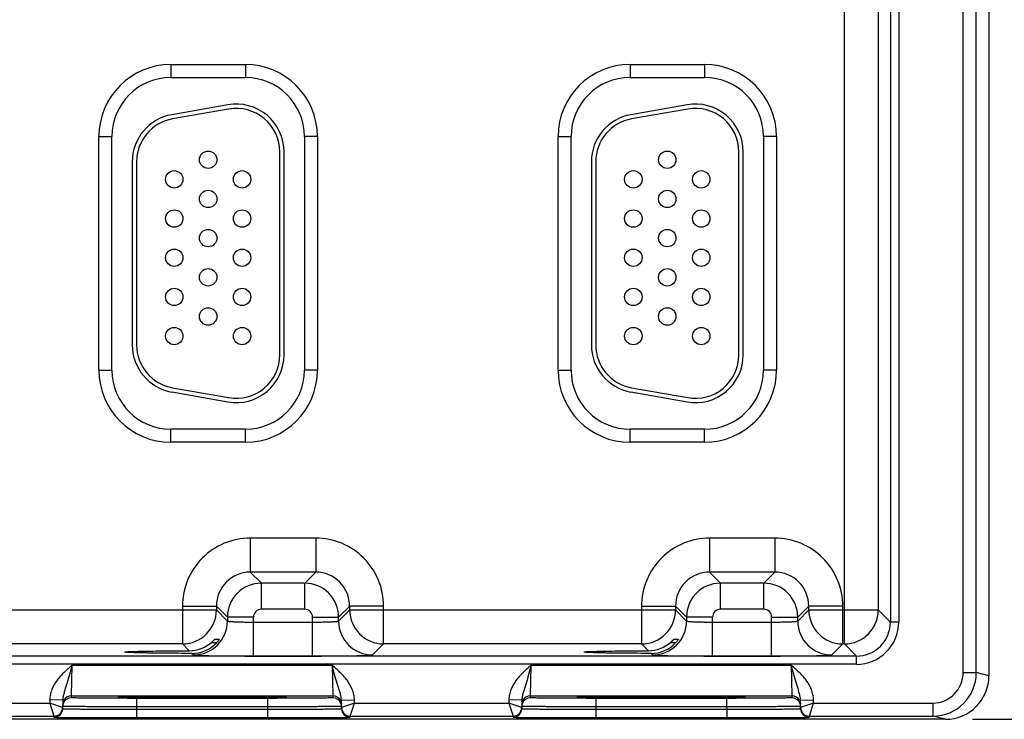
# Model space of a CAD drawing. Header units: inches. Extents: x 0 to 34, y 0 to 22.
# Tile 117 of 133: x 22.1 to 24.4, y 16.3 to 17.9. Entities that reach past the tile are written whole.
import ezdxf

# ---------------------------------------------------------------- set-up
doc = ezdxf.new("R2010")
doc.units = ezdxf.units.IN
doc.header["$LTSCALE"] = 1.87
doc.header["$MEASUREMENT"] = 0
doc.layers.get('0').update_dxf_attribs({"linetype": 'CONTINUOUS'})
doc.layers.add('DIMENSIONS', color=7, linetype='CONTINUOUS')
doc.styles.get("Standard").update_dxf_attribs({"font": 'txt', "width": 0.8})
doc.dimstyles.new('DIMSTYLE_2', dxfattribs={"dimtxt": 0.125, "dimasz": 0.18, "dimexe": 0.125, "dimexo": 0.0625, "dimgap": 0.0625, "dimtad": 0, "dimtih": 1, "dimtoh": 1, "dimzin": 4, "dimdsep": 46, "dimtxsty": 'STANDARD', "dimblk": '_FILLED', "dimblk1": '_FILLED', "dimblk2": '_FILLED', "dimcen": 0.09, "dimadec": 0, "dimazin": 0, "dimtp": 0.01, "dimtm": 0.01, "dimtfac": 1, "dimtofl": 0, "dimtmove": 0, "dimatfit": 3, "dimldrblk": '_FILLED', "dimfxl": 1, "dimtolj": 1, "dimtzin": 4, "dimarcsym": 0})

# ---------------------------------------------------------------- blocks, each defined once
blk = doc.blocks.new('_FILLED')
at = {"color": 0, "linetype": 'ByBlock'}
blk.add_solid([(0, 0), (-1, 0.17361), (-1, -0.17361)], dxfattribs=at)
blk = doc.blocks.new('*D4')
at = {"layer": 'DIMENSIONS', "color": 2, "linetype": 'Continuous', "transparency": 16777216}
for p, q in [((24.3053, 19.7475), (25.2178, 19.7475)), ((25.0928, 19.7475), (25.0928, 18.2318)), ((25.0928, 16.2785), (25.0928, 17.9818)), ((24.3053, 16.2785), (25.2178, 16.2785))]:
    blk.add_line(p, q, dxfattribs=at)
at = {"layer": 'DIMENSIONS', "color": 2, "linetype": 'Continuous', "transparency": 16777216, "xscale": 0.18, "yscale": 0.18, "zscale": 0.18}
for p, rotation in [((25.0928, 19.7475), 90), ((25.0928, 16.2785), 270)]:
    blk.add_blockref('_FILLED', p, dxfattribs=dict(at, rotation=rotation))
at = {"layer": 'DIMENSIONS', "color": 2, "linetype": 'Continuous', "transparency": 16777216, "insert": (25.0928, 18.1693), "char_height": 0.125, "width": 1.125, "attachment_point": 2, "line_spacing_factor": 0.9}
blk.add_mtext('3.47{\\Ftxt.shx;\\W1.000000;\\H0.125000; }[88.1]', dxfattribs=at)

msp = doc.modelspace()

# ---------------------------------------------------------------- linework, layer by layer
at = {"color": 7, "linetype": 'Continuous'}
for p, q in [((24.2838, 16.3858), (24.2838, 19.6403)), ((24.3138, 16.3858), (24.3138, 19.6403)), ((24.3428, 19.6476), (24.3428, 16.3785)), ((24.0107, 16.4517), (24.0107, 19.5744)), ((24.1165, 19.5242), (24.1165, 16.5018)), ((24.1355, 19.5242), (24.1355, 16.5018)), ((24.0887, 19.4964), (24.0887, 16.5297)), ((22.4633, 17.7831), (22.6343, 17.7831)), ((22.4633, 17.7831), (22.4633, 17.7531)), ((22.6343, 17.7831), (22.6343, 17.7531)), ((23.5183, 17.7831), (23.6893, 17.7831)), ((23.5183, 17.7831), (23.5183, 17.7531)), ((23.6893, 17.7831), (23.6893, 17.7531)), ((22.4633, 17.7531), (22.6343, 17.7531)), ((23.5183, 17.7531), (23.6893, 17.7531)), ((22.5942, 17.6904), (22.4652, 17.6676)), ((22.5959, 17.6805), (22.4669, 17.6578)), ((23.6492, 17.6904), (23.5202, 17.6676)), ((23.6509, 17.6805), (23.5219, 17.6578)), ((22.2978, 17.6175), (22.3278, 17.6175)), ((22.2978, 17.0805), (22.2978, 17.6175)), ((22.3278, 17.0805), (22.3278, 17.6175)), ((22.7998, 17.6175), (22.7698, 17.6175)), ((22.7698, 17.6175), (22.7698, 17.0805)), ((22.7998, 17.6175), (22.7998, 17.0805)), ((23.3528, 17.6175), (23.3828, 17.6175)), ((23.3528, 17.0805), (23.3528, 17.6175)), ((23.3828, 17.0805), (23.3828, 17.6175)), ((23.8548, 17.6175), (23.8248, 17.6175)), ((23.8248, 17.6175), (23.8248, 17.0805)), ((23.8548, 17.6175), (23.8548, 17.0805)), ((22.7133, 17.116), (22.7133, 17.582)), ((22.7233, 17.116), (22.7233, 17.582)), ((23.7683, 17.116), (23.7683, 17.582)), ((23.7783, 17.116), (23.7783, 17.582)), ((22.3743, 17.5593), (22.3743, 17.1388)), ((22.3843, 17.5593), (22.3843, 17.1388)), ((23.4293, 17.5593), (23.4293, 17.1388)), ((23.4393, 17.5593), (23.4393, 17.1388)), ((22.2978, 17.0805), (22.3278, 17.0805)), ((22.7998, 17.0805), (22.7698, 17.0805)), ((23.3528, 17.0805), (23.3828, 17.0805)), ((23.8548, 17.0805), (23.8248, 17.0805)), ((22.4669, 17.0403), (22.5959, 17.0176)), ((23.5219, 17.0403), (23.6509, 17.0176)), ((22.4652, 17.0305), (22.5942, 17.0077)), ((23.5202, 17.0305), (23.6492, 17.0077)), ((22.6343, 16.945), (22.4633, 16.945)), ((22.4633, 16.915), (22.4633, 16.945)), ((22.6343, 16.915), (22.6343, 16.945)), ((23.6893, 16.945), (23.5183, 16.945)), ((23.5183, 16.915), (23.5183, 16.945)), ((23.6893, 16.915), (23.6893, 16.945)), ((22.6343, 16.915), (22.4633, 16.915)), ((23.6893, 16.915), (23.5183, 16.915)), ((22.796, 16.6947), (22.6456, 16.6947)), ((22.6456, 16.6947), (22.6456, 16.6167)), ((22.796, 16.6947), (22.796, 16.6167)), ((23.851, 16.6947), (23.7006, 16.6947)), ((23.7006, 16.6947), (23.7006, 16.6167)), ((23.851, 16.6947), (23.851, 16.6167)), ((22.796, 16.6167), (22.6456, 16.6167)), ((22.6456, 16.6167), (22.671, 16.5913)), ((22.796, 16.6167), (22.7706, 16.5913)), ((23.851, 16.6167), (23.7006, 16.6167)), ((23.7006, 16.6167), (23.726, 16.5913)), ((23.851, 16.6167), (23.8256, 16.5913)), ((22.7706, 16.5913), (22.671, 16.5913)), ((22.671, 16.5313), (22.671, 16.5913)), ((22.7706, 16.5313), (22.7706, 16.5913)), ((23.8256, 16.5913), (23.726, 16.5913)), ((23.726, 16.5313), (23.726, 16.5913)), ((23.8256, 16.5313), (23.8256, 16.5913)), ((21.819, 16.5297), (22.5677, 16.5297)), ((22.4897, 16.5387), (22.5677, 16.5387)), ((22.4897, 16.5387), (22.4897, 16.4517)), ((22.5677, 16.5387), (22.593, 16.5133)), ((22.5677, 16.5387), (22.5677, 16.5297)), ((22.5677, 16.5297), (22.593, 16.5043)), ((22.7706, 16.5313), (22.671, 16.5313)), ((22.874, 16.5387), (22.8486, 16.5133)), ((22.8486, 16.5043), (22.874, 16.5297)), ((22.9519, 16.5387), (22.874, 16.5387)), ((22.874, 16.5297), (22.874, 16.5387)), ((22.874, 16.5297), (23.6227, 16.5297)), ((22.9519, 16.4517), (22.9519, 16.5387)), ((23.5447, 16.5387), (23.6227, 16.5387)), ((23.5447, 16.5387), (23.5447, 16.4517)), ((23.6227, 16.5387), (23.648, 16.5133)), ((23.6227, 16.5387), (23.6227, 16.5297)), ((23.6227, 16.5297), (23.648, 16.5043)), ((23.8256, 16.5313), (23.726, 16.5313)), ((23.929, 16.5387), (23.9036, 16.5133)), ((23.9036, 16.5043), (23.929, 16.5297)), ((24.0069, 16.5387), (23.929, 16.5387)), ((23.929, 16.5297), (23.929, 16.5387)), ((23.929, 16.5297), (24.0887, 16.5297)), ((24.0069, 16.4517), (24.0069, 16.5387)), ((24.0887, 16.5297), (24.1165, 16.5018)), ((22.653, 16.5133), (22.593, 16.5133)), ((22.593, 16.5133), (22.593, 16.5043)), ((22.653, 16.4239), (22.653, 16.5133)), ((22.653, 16.5019), (22.7886, 16.5019)), ((22.7886, 16.5133), (22.8486, 16.5133)), ((22.7886, 16.4239), (22.7886, 16.5133)), ((22.8486, 16.5043), (22.8486, 16.5133)), ((23.708, 16.5133), (23.648, 16.5133)), ((23.648, 16.5133), (23.648, 16.5043)), ((23.708, 16.4239), (23.708, 16.5133)), ((23.708, 16.5019), (23.8436, 16.5019)), ((23.8436, 16.5133), (23.9036, 16.5133)), ((23.8436, 16.4239), (23.8436, 16.5133)), ((23.9036, 16.5043), (23.9036, 16.5133)), ((24.1355, 16.5018), (24.1165, 16.5018)), ((22.4897, 16.4517), (21.8969, 16.4517)), ((22.4897, 16.4517), (22.5053, 16.4361)), ((22.5564, 16.4552), (22.5687, 16.4552)), ((22.5644, 16.4629), (22.5747, 16.4629)), ((22.5747, 16.4629), (22.5747, 16.4628)), ((22.9266, 16.4263), (22.9519, 16.4517)), ((23.5447, 16.4517), (22.9519, 16.4517)), ((23.5447, 16.4517), (23.5603, 16.4361)), ((23.6114, 16.4552), (23.6237, 16.4552)), ((23.6194, 16.4629), (23.6297, 16.4629)), ((23.6297, 16.4629), (23.6297, 16.4628)), ((23.9816, 16.4263), (24.0069, 16.4517)), ((24.0107, 16.4517), (24.0069, 16.4517)), ((24.0107, 16.4517), (24.0385, 16.4239)), ((22.5114, 16.43), (22.5151, 16.4263)), ((23.5664, 16.43), (23.5701, 16.4263)), ((24.0385, 16.4239), (15.6883, 16.4239)), ((24.0385, 16.4049), (15.6883, 16.4049)), ((22.653, 16.4239), (22.7886, 16.4239)), ((23.708, 16.4239), (23.8436, 16.4239)), ((24.0385, 16.4049), (24.0385, 16.4239)), ((22.2346, 16.3327), (22.2361, 16.4027)), ((22.2361, 16.4027), (22.8335, 16.4027)), ((22.8335, 16.4027), (22.835, 16.3327)), ((23.2896, 16.3327), (23.2911, 16.4027)), ((23.2911, 16.4027), (23.8885, 16.4027)), ((23.8885, 16.4027), (23.89, 16.3327)), ((24.2838, 16.3858), (24.3138, 16.3858)), ((24.3428, 16.3785), (24.3138, 16.3858)), ((21.83, 16.3158), (22.1846, 16.3158)), ((22.1847, 16.3229), (22.1846, 16.3158)), ((22.1846, 16.3158), (22.1944, 16.2858)), ((22.2144, 16.3054), (22.1846, 16.3158)), ((22.2147, 16.3224), (22.1847, 16.3229)), ((22.2147, 16.3224), (22.2144, 16.3029)), ((22.2345, 16.328), (22.2346, 16.3327)), ((22.2346, 16.3327), (22.835, 16.3327)), ((22.3442, 16.3289), (22.3411, 16.3286)), ((22.3411, 16.3286), (22.3441, 16.3283)), ((22.3441, 16.3288), (22.3447, 16.3289)), ((22.3556, 16.3292), (22.3442, 16.3289)), ((22.3447, 16.3289), (22.3456, 16.3289)), ((22.3456, 16.3289), (22.3466, 16.3289)), ((22.3466, 16.3289), (22.3484, 16.329)), ((22.3484, 16.329), (22.3514, 16.3291)), ((22.3514, 16.3291), (22.3561, 16.3292)), ((22.3561, 16.3292), (22.3646, 16.3294)), ((22.3646, 16.3294), (22.3755, 16.3295)), ((22.6852, 16.3267), (22.3844, 16.3267)), ((22.3844, 16.3267), (22.3844, 16.3071)), ((22.3917, 16.3297), (22.4078, 16.3298)), ((22.4078, 16.3298), (22.4281, 16.33)), ((22.4281, 16.33), (22.4523, 16.3301)), ((22.4523, 16.3301), (22.4755, 16.3302)), ((22.4755, 16.3302), (22.5018, 16.3302)), ((22.5018, 16.3302), (22.531, 16.3302)), ((22.531, 16.3302), (22.5581, 16.3302)), ((22.5581, 16.3302), (22.5866, 16.3302)), ((22.5866, 16.3302), (22.6123, 16.3301)), ((22.6123, 16.3301), (22.635, 16.33)), ((22.635, 16.33), (22.6546, 16.3299)), ((22.6546, 16.3299), (22.6737, 16.3297)), ((22.6737, 16.3297), (22.6892, 16.3296)), ((22.6852, 16.3267), (22.6852, 16.3071)), ((22.6892, 16.3296), (22.7014, 16.3294)), ((22.7014, 16.3294), (22.7108, 16.3293)), ((22.7108, 16.3293), (22.7159, 16.3292)), ((22.7255, 16.3289), (22.7141, 16.3292)), ((22.7159, 16.3292), (22.7193, 16.3291)), ((22.7193, 16.3291), (22.7214, 16.329)), ((22.7214, 16.329), (22.7231, 16.3289)), ((22.7231, 16.3289), (22.724, 16.3289)), ((22.724, 16.3289), (22.7248, 16.3289)), ((22.7285, 16.3286), (22.7255, 16.3289)), ((22.7255, 16.3283), (22.7285, 16.3286)), ((22.835, 16.3327), (22.8351, 16.328)), ((22.8549, 16.3224), (22.8849, 16.3229)), ((22.8552, 16.3029), (22.8549, 16.3224)), ((22.885, 16.3158), (22.8552, 16.3054)), ((22.8752, 16.2858), (22.885, 16.3158)), ((22.885, 16.3158), (22.8849, 16.3229)), ((22.885, 16.3158), (23.2396, 16.3158)), ((23.2397, 16.3229), (23.2396, 16.3158)), ((23.2396, 16.3158), (23.2494, 16.2858)), ((23.2694, 16.3054), (23.2396, 16.3158)), ((23.2697, 16.3224), (23.2397, 16.3229)), ((23.2697, 16.3224), (23.2694, 16.3029)), ((23.2895, 16.328), (23.2896, 16.3327)), ((23.2896, 16.3327), (23.89, 16.3327)), ((23.3992, 16.3289), (23.3961, 16.3286)), ((23.3961, 16.3286), (23.3991, 16.3283)), ((23.3991, 16.3288), (23.3997, 16.3289)), ((23.4106, 16.3292), (23.3992, 16.3289)), ((23.3997, 16.3289), (23.4006, 16.3289)), ((23.4006, 16.3289), (23.4016, 16.3289)), ((23.4016, 16.3289), (23.4034, 16.329)), ((23.4034, 16.329), (23.4064, 16.3291)), ((23.4064, 16.3291), (23.4111, 16.3292)), ((23.4111, 16.3292), (23.4196, 16.3294)), ((23.4196, 16.3294), (23.4305, 16.3295)), ((23.4305, 16.3295), (23.4444, 16.3297)), ((23.7402, 16.3267), (23.4394, 16.3267)), ((23.4394, 16.3267), (23.4394, 16.3071)), ((23.4444, 16.3297), (23.4598, 16.3298)), ((23.4598, 16.3298), (23.4794, 16.3299)), ((23.4794, 16.3299), (23.503, 16.3301)), ((23.503, 16.3301), (23.5256, 16.3302)), ((23.5256, 16.3302), (23.5513, 16.3302)), ((23.5513, 16.3302), (23.5801, 16.3302)), ((23.5801, 16.3302), (23.6079, 16.3302)), ((23.6079, 16.3302), (23.6371, 16.3302)), ((23.6371, 16.3302), (23.6632, 16.3301)), ((23.6632, 16.3301), (23.6864, 16.33)), ((23.6864, 16.33), (23.7065, 16.3299)), ((23.7065, 16.3299), (23.7262, 16.3298)), ((23.7262, 16.3298), (23.7422, 16.3296)), ((23.7402, 16.3267), (23.7402, 16.3071)), ((23.7422, 16.3296), (23.7549, 16.3294)), ((23.7549, 16.3294), (23.7646, 16.3293)), ((23.7646, 16.3293), (23.7709, 16.3292)), ((23.7805, 16.3289), (23.7691, 16.3292)), ((23.7709, 16.3292), (23.7743, 16.3291)), ((23.7743, 16.3291), (23.7764, 16.329)), ((23.7764, 16.329), (23.7781, 16.3289)), ((23.7781, 16.3289), (23.779, 16.3289)), ((23.779, 16.3289), (23.7798, 16.3289)), ((23.7835, 16.3286), (23.7805, 16.3289)), ((23.7805, 16.3283), (23.7835, 16.3286)), ((23.89, 16.3327), (23.8901, 16.328)), ((23.9099, 16.3224), (23.9399, 16.3229)), ((23.9102, 16.3029), (23.9099, 16.3224)), ((23.94, 16.3158), (23.9102, 16.3054)), ((23.9302, 16.2858), (23.94, 16.3158)), ((23.94, 16.3158), (23.9399, 16.3229)), ((23.94, 16.3158), (24.2138, 16.3158)), ((24.2138, 16.3158), (24.2138, 16.2858)), ((22.3844, 16.3071), (22.3843, 16.3021)), ((22.3843, 16.3021), (22.6853, 16.3021)), ((22.3843, 16.3021), (22.3843, 16.2824)), ((22.6852, 16.3071), (22.3844, 16.3071)), ((22.6852, 16.3071), (22.6853, 16.3021)), ((22.6853, 16.3021), (22.6853, 16.2824)), ((23.4394, 16.3071), (23.4393, 16.3021)), ((23.4393, 16.3021), (23.7403, 16.3021)), ((23.4393, 16.3021), (23.4393, 16.2824)), ((23.7402, 16.3071), (23.4394, 16.3071)), ((23.7402, 16.3071), (23.7403, 16.3021)), ((23.7403, 16.3021), (23.7403, 16.2824)), ((24.2428, 16.2785), (15.4209, 16.2785)), ((21.8202, 16.2858), (22.1944, 16.2858)), ((22.1944, 16.2858), (22.1944, 16.2833)), ((22.3843, 16.2824), (22.6853, 16.2824)), ((22.8752, 16.2858), (23.2494, 16.2858)), ((22.8752, 16.2833), (22.8752, 16.2858)), ((23.2494, 16.2858), (23.2494, 16.2833)), ((23.4393, 16.2824), (23.7403, 16.2824)), ((23.9302, 16.2858), (24.2138, 16.2858)), ((23.9302, 16.2833), (23.9302, 16.2858)), ((24.2428, 16.2785), (24.2138, 16.2858))]:
    msp.add_line(p, q, dxfattribs=at)
for points in [[(22.3433, 16.3288), (22.3433, 16.3288), (22.3434, 16.3288), (22.3436, 16.3288), (22.3438, 16.3288), (22.3441, 16.3288)], [(22.3755, 16.3295), (22.3894, 16.3297), (22.3917, 16.3297)], [(22.7248, 16.3289), (22.7254, 16.3288), (22.7257, 16.3288), (22.7259, 16.3288), (22.7261, 16.3288), (22.7262, 16.3288), (22.7263, 16.3288)], [(23.3983, 16.3288), (23.3983, 16.3288), (23.3984, 16.3288), (23.3986, 16.3288), (23.3988, 16.3288), (23.3991, 16.3288)], [(23.7798, 16.3289), (23.7804, 16.3288), (23.7807, 16.3288), (23.7809, 16.3288), (23.7811, 16.3288), (23.7812, 16.3288), (23.7813, 16.3288)]]:
    msp.add_lwpolyline(points, dxfattribs=at)
for centre in [(22.5488, 17.564), (23.6038, 17.564), (22.4708, 17.519), (22.6268, 17.519), (23.5258, 17.519), (23.6818, 17.519), (22.5488, 17.474), (23.6038, 17.474), (22.4708, 17.429), (22.6268, 17.429), (23.5258, 17.429), (23.6818, 17.429), (22.5488, 17.384), (23.6038, 17.384), (22.4708, 17.339), (22.6268, 17.339), (23.5258, 17.339), (23.6818, 17.339), (22.5488, 17.294), (23.6038, 17.294), (22.4708, 17.249), (22.6268, 17.249), (23.5258, 17.249), (23.6818, 17.249), (22.5488, 17.204), (23.6038, 17.204), (22.4708, 17.159), (22.6268, 17.159), (23.5258, 17.159), (23.6818, 17.159)]:
    msp.add_circle(centre, 0.02, dxfattribs=at)
for centre, radius, start, end in [((22.4633, 17.6175), 0.1655, 90, 180), ((22.6343, 17.6175), 0.1655, 0, 90), ((23.5183, 17.6175), 0.1655, 90, 180), ((23.6893, 17.6175), 0.1655, 0, 90), ((22.4633, 17.6175), 0.1355, 90, 180), ((22.6343, 17.6175), 0.1355, 0, 90), ((23.5183, 17.6175), 0.1355, 90, 180), ((23.6893, 17.6175), 0.1355, 0, 90), ((22.6133, 17.582), 0.11, 0, 100), ((22.6133, 17.582), 0.1, 0, 100), ((23.6683, 17.582), 0.11, 0, 100), ((23.6683, 17.582), 0.1, 0, 100), ((22.4843, 17.5593), 0.11, 100, 180), ((22.4843, 17.5593), 0.1, 100, 180), ((23.5393, 17.5593), 0.11, 100, 180), ((23.5393, 17.5593), 0.1, 100, 180), ((22.4843, 17.1388), 0.11, 180, 260), ((22.4843, 17.1388), 0.1, 180, 260), ((23.5393, 17.1388), 0.11, 180, 260), ((23.5393, 17.1388), 0.1, 180, 260), ((22.6133, 17.116), 0.11, 260, 360), ((22.6133, 17.116), 0.1, 260, 360), ((23.6683, 17.116), 0.11, 260, 360), ((23.6683, 17.116), 0.1, 260, 360), ((22.4633, 17.0805), 0.1655, 180, 270), ((22.4633, 17.0805), 0.1355, 180, 270), ((22.6343, 17.0805), 0.1655, 270, 360), ((22.6343, 17.0805), 0.1355, 270, 360), ((23.5183, 17.0805), 0.1655, 180, 270), ((23.5183, 17.0805), 0.1355, 180, 270), ((23.6893, 17.0805), 0.1655, 270, 360), ((23.6893, 17.0805), 0.1355, 270, 360), ((22.6456, 16.5387), 0.156, 89.9965, 180.0035), ((22.796, 16.5387), 0.156, 359.9966, 90.0034), ((23.7006, 16.5387), 0.156, 89.9965, 180.0035), ((23.851, 16.5387), 0.156, 359.9966, 90.0034), ((22.6456, 16.5387), 0.0779, 89.9718, 180.0281), ((22.796, 16.5387), 0.0779, 359.9718, 90.0281), ((23.7006, 16.5387), 0.0779, 89.9718, 180.0281), ((23.851, 16.5387), 0.0779, 359.9718, 90.0281), ((22.671, 16.5133), 0.078, 90.0148, 179.9847), ((22.7706, 16.5133), 0.078, 0.0148, 89.9847), ((23.726, 16.5133), 0.078, 90.0148, 179.9847), ((23.8256, 16.5133), 0.078, 0.0148, 89.9847), ((22.4897, 16.5297), 0.078, 270.0209, 359.9791), ((22.671, 16.5133), 0.018, 89.9965, 180.0035), ((22.7706, 16.5133), 0.018, 359.9965, 90.0035), ((22.952, 16.5297), 0.078, 180.0209, 269.9791), ((23.5447, 16.5297), 0.078, 270.0209, 359.9791), ((23.726, 16.5133), 0.018, 89.9965, 180.0035), ((23.8256, 16.5133), 0.018, 359.9965, 90.0035), ((24.007, 16.5297), 0.078, 180.0209, 269.9791), ((24.0107, 16.5297), 0.078, 270.0209, 359.9791), ((22.515, 16.5043), 0.078, 270.0209, 359.9791), ((22.9266, 16.5043), 0.078, 180.0209, 269.9791), ((23.57, 16.5043), 0.078, 270.0209, 359.9791), ((23.9816, 16.5043), 0.078, 180.0209, 269.9791), ((24.0385, 16.5018), 0.097, 269.9966, 0.0034), ((24.0385, 16.5018), 0.078, 269.9901, 0.0099), ((22.505, 16.5147), 0.0786, 270.1936, 310.784), ((22.5116, 16.5073), 0.0774, 269.8483, 317.612), ((23.56, 16.5147), 0.0786, 270.1936, 310.784), ((23.5666, 16.5073), 0.0774, 269.8483, 317.612), ((24.2138, 16.3858), 0.1, 269.9986, 359.9972), ((24.2138, 16.3858), 0.07, 269.9947, 359.9963), ((24.2428, 16.3785), 0.1, 270.0033, 359.9958), ((22.2346, 16.308), 0.0201, 161.2521, 178.9472), ((22.2345, 16.308), 0.02, 89.9993, 161.1986), ((22.2346, 16.3127), 0.02, 89.9997, 153.5768), ((22.835, 16.3127), 0.02, 26.4232, 90.0003), ((22.8351, 16.308), 0.02, 18.8014, 90.0007), ((22.835, 16.308), 0.0201, 1.0528, 18.7479), ((23.2896, 16.308), 0.0201, 161.2521, 178.9472), ((23.2895, 16.308), 0.02, 89.9993, 161.1986), ((23.2896, 16.3127), 0.02, 89.9997, 153.5768), ((23.89, 16.3127), 0.02, 26.4232, 90.0003), ((23.8901, 16.308), 0.02, 18.8014, 90.0007), ((23.89, 16.308), 0.0201, 1.0528, 18.7479), ((22.1944, 16.3058), 0.02, 269.9997, 358.9997), ((22.1944, 16.3033), 0.02, 269.9997, 358.9997), ((22.1944, 16.3058), 0.02, 351.8201, 358.9927), ((22.8752, 16.3058), 0.02, 181.0074, 188.1804), ((22.8752, 16.3058), 0.02, 181.0003, 270.0003), ((22.8752, 16.3033), 0.02, 181.0003, 270.0003), ((23.2494, 16.3058), 0.02, 269.9997, 358.9997), ((23.2494, 16.3033), 0.02, 269.9997, 358.9997), ((23.2494, 16.3058), 0.02, 351.8201, 358.9927), ((23.9302, 16.3058), 0.02, 181.0074, 188.1804), ((23.9302, 16.3058), 0.02, 181.0003, 270.0003), ((23.9302, 16.3033), 0.02, 181.0003, 270.0003)]:
    msp.add_arc(centre, radius, start, end, dxfattribs=at)
for points, knots in [([(22.593, 16.5043), (22.5931, 16.5042), (22.5932, 16.5041), (22.5936, 16.504), (22.5945, 16.5038), (22.596, 16.5036), (22.5981, 16.5034), (22.6006, 16.5032), (22.6036, 16.503), (22.6072, 16.5028), (22.6127, 16.5025), (22.6204, 16.5023), (22.6306, 16.5021), (22.6416, 16.502), (22.6492, 16.5019), (22.653, 16.5019)], [0, 0, 0, 0, 0.0028, 0.007571, 0.023737, 0.048903, 0.082928, 0.12553, 0.176328, 0.234857, 0.300574, 0.451057, 0.622157, 0.807459, 1, 1, 1, 1]), ([(22.7886, 16.5019), (22.7925, 16.5019), (22.8, 16.502), (22.811, 16.5021), (22.8212, 16.5023), (22.829, 16.5025), (22.8345, 16.5028), (22.838, 16.503), (22.841, 16.5032), (22.8435, 16.5034), (22.8456, 16.5036), (22.8471, 16.5038), (22.848, 16.504), (22.8484, 16.5041), (22.8486, 16.5042), (22.8486, 16.5043)], [0, 0, 0, 0, 0.192541, 0.377843, 0.548943, 0.699426, 0.765143, 0.823672, 0.87447, 0.917072, 0.951097, 0.976263, 0.992429, 0.9972, 1, 1, 1, 1]), ([(23.648, 16.5043), (23.6481, 16.5042), (23.6482, 16.5041), (23.6486, 16.504), (23.6495, 16.5038), (23.651, 16.5036), (23.6531, 16.5034), (23.6556, 16.5032), (23.6586, 16.503), (23.6622, 16.5028), (23.6677, 16.5025), (23.6754, 16.5023), (23.6856, 16.5021), (23.6966, 16.502), (23.7042, 16.5019), (23.708, 16.5019)], [0, 0, 0, 0, 0.0028, 0.007571, 0.023737, 0.048903, 0.082928, 0.12553, 0.176328, 0.234857, 0.300574, 0.451057, 0.622157, 0.807459, 1, 1, 1, 1]), ([(23.8436, 16.5019), (23.8475, 16.5019), (23.855, 16.502), (23.866, 16.5021), (23.8762, 16.5023), (23.884, 16.5025), (23.8895, 16.5028), (23.893, 16.503), (23.896, 16.5032), (23.8985, 16.5034), (23.9006, 16.5036), (23.9021, 16.5038), (23.903, 16.504), (23.9034, 16.5041), (23.9036, 16.5042), (23.9036, 16.5043)], [0, 0, 0, 0, 0.192541, 0.377843, 0.548943, 0.699426, 0.765143, 0.823672, 0.87447, 0.917072, 0.951097, 0.976263, 0.992429, 0.9972, 1, 1, 1, 1]), ([(22.5564, 16.4552), (22.5573, 16.456), (22.5587, 16.4573), (22.5605, 16.4589), (22.5617, 16.4601), (22.5625, 16.461), (22.5632, 16.4617), (22.5636, 16.4621), (22.5639, 16.4624), (22.5641, 16.4627), (22.5643, 16.4628), (22.5644, 16.4629), (22.5644, 16.4629)], [0, 0, 0, 0, 0.342241, 0.503527, 0.653247, 0.786029, 0.843905, 0.894671, 0.937065, 0.969696, 0.991105, 1, 1, 1, 1]), ([(22.5747, 16.4628), (22.5745, 16.4624), (22.5738, 16.4614), (22.5725, 16.4597), (22.5708, 16.4575), (22.5695, 16.456), (22.5687, 16.4552)], [0, 0, 0, 0, 0.132034, 0.368411, 0.667584, 1, 1, 1, 1]), ([(23.6114, 16.4552), (23.6123, 16.456), (23.6137, 16.4573), (23.6155, 16.4589), (23.6167, 16.4601), (23.6175, 16.461), (23.6182, 16.4617), (23.6186, 16.4621), (23.6189, 16.4624), (23.6191, 16.4627), (23.6193, 16.4628), (23.6194, 16.4629), (23.6194, 16.4629)], [0, 0, 0, 0, 0.342241, 0.503527, 0.653247, 0.786029, 0.843905, 0.894671, 0.937065, 0.969696, 0.991105, 1, 1, 1, 1]), ([(23.6297, 16.4628), (23.6295, 16.4624), (23.6288, 16.4614), (23.6275, 16.4597), (23.6258, 16.4575), (23.6245, 16.456), (23.6237, 16.4552)], [0, 0, 0, 0, 0.132034, 0.368411, 0.667584, 1, 1, 1, 1]), ([(22.3576, 16.433), (22.3576, 16.4331), (22.3579, 16.4332), (22.3584, 16.4333), (22.3593, 16.4335), (22.3605, 16.4336), (22.362, 16.4337), (22.3638, 16.4339), (22.366, 16.434), (22.3696, 16.4342), (22.3748, 16.4344), (22.382, 16.4346), (22.3904, 16.4348), (22.3998, 16.435), (22.4104, 16.4352), (22.4262, 16.4355), (22.4479, 16.4357), (22.4759, 16.436), (22.4953, 16.4361), (22.5053, 16.4361)], [0, 0, 0, 0, 0.001483, 0.005067, 0.010907, 0.019019, 0.029395, 0.042009, 0.056833, 0.073841, 0.114301, 0.163122, 0.2199, 0.284173, 0.355492, 0.433315, 0.605936, 0.796797, 1, 1, 1, 1]), ([(22.5114, 16.43), (22.5011, 16.43), (22.4809, 16.4301), (22.452, 16.4303), (22.4293, 16.4305), (22.4128, 16.4308), (22.4018, 16.431), (22.3919, 16.4312), (22.3832, 16.4314), (22.3756, 16.4317), (22.3701, 16.4319), (22.3664, 16.4321), (22.3641, 16.4322), (22.3622, 16.4323), (22.3606, 16.4325), (22.3593, 16.4326), (22.3584, 16.4327), (22.3579, 16.4328), (22.3576, 16.433), (22.3576, 16.433)], [0, 0, 0, 0, 0.201695, 0.391991, 0.564724, 0.642756, 0.714346, 0.778938, 0.836038, 0.885143, 0.925856, 0.942979, 0.9579, 0.970586, 0.981005, 0.989137, 0.994977, 0.998546, 1, 1, 1, 1]), ([(22.5151, 16.4263), (22.5151, 16.4262), (22.5154, 16.4262), (22.516, 16.4261), (22.517, 16.426), (22.5182, 16.4258), (22.5198, 16.4257), (22.5225, 16.4256), (22.5266, 16.4254), (22.5325, 16.4252), (22.5395, 16.425), (22.5475, 16.4248), (22.5566, 16.4246), (22.5666, 16.4245), (22.5814, 16.4243), (22.6014, 16.4241), (22.6267, 16.424), (22.6441, 16.4239), (22.653, 16.4239)], [0, 0, 0, 0, 0.002193, 0.006647, 0.013412, 0.022485, 0.033853, 0.04749, 0.081447, 0.124043, 0.174882, 0.233486, 0.299305, 0.371722, 0.450054, 0.621468, 0.80711, 1, 1, 1, 1]), ([(22.7886, 16.4239), (22.7975, 16.4239), (22.8149, 16.424), (22.8402, 16.4241), (22.8602, 16.4243), (22.875, 16.4245), (22.885, 16.4246), (22.8941, 16.4248), (22.9021, 16.425), (22.9091, 16.4252), (22.915, 16.4254), (22.9191, 16.4256), (22.9218, 16.4257), (22.9234, 16.4258), (22.9246, 16.426), (22.9256, 16.4261), (22.9262, 16.4262), (22.9265, 16.4262), (22.9266, 16.4263)], [0, 0, 0, 0, 0.19289, 0.378532, 0.549946, 0.628278, 0.700695, 0.766514, 0.825118, 0.875957, 0.918553, 0.95251, 0.966147, 0.977515, 0.986588, 0.993353, 0.997807, 1, 1, 1, 1]), ([(23.4126, 16.433), (23.4126, 16.4331), (23.4129, 16.4332), (23.4134, 16.4333), (23.4143, 16.4335), (23.4155, 16.4336), (23.417, 16.4337), (23.4188, 16.4339), (23.421, 16.434), (23.4246, 16.4342), (23.4298, 16.4344), (23.437, 16.4346), (23.4454, 16.4348), (23.4548, 16.435), (23.4654, 16.4352), (23.4812, 16.4355), (23.5029, 16.4357), (23.5309, 16.436), (23.5503, 16.4361), (23.5603, 16.4361)], [0, 0, 0, 0, 0.001483, 0.005067, 0.010907, 0.019019, 0.029395, 0.042009, 0.056833, 0.073841, 0.114301, 0.163122, 0.2199, 0.284173, 0.355492, 0.433315, 0.605936, 0.796797, 1, 1, 1, 1]), ([(23.5664, 16.43), (23.5561, 16.43), (23.5359, 16.4301), (23.507, 16.4303), (23.4843, 16.4305), (23.4678, 16.4308), (23.4568, 16.431), (23.4469, 16.4312), (23.4382, 16.4314), (23.4306, 16.4317), (23.4251, 16.4319), (23.4214, 16.4321), (23.4191, 16.4322), (23.4172, 16.4323), (23.4156, 16.4325), (23.4143, 16.4326), (23.4134, 16.4327), (23.4129, 16.4328), (23.4126, 16.433), (23.4126, 16.433)], [0, 0, 0, 0, 0.201695, 0.391991, 0.564724, 0.642756, 0.714346, 0.778938, 0.836038, 0.885143, 0.925856, 0.942979, 0.9579, 0.970586, 0.981005, 0.989137, 0.994977, 0.998546, 1, 1, 1, 1]), ([(23.5701, 16.4263), (23.5701, 16.4262), (23.5704, 16.4262), (23.571, 16.4261), (23.572, 16.426), (23.5732, 16.4258), (23.5748, 16.4257), (23.5775, 16.4256), (23.5816, 16.4254), (23.5875, 16.4252), (23.5945, 16.425), (23.6025, 16.4248), (23.6116, 16.4246), (23.6216, 16.4245), (23.6364, 16.4243), (23.6564, 16.4241), (23.6817, 16.424), (23.6991, 16.4239), (23.708, 16.4239)], [0, 0, 0, 0, 0.002193, 0.006647, 0.013412, 0.022485, 0.033853, 0.04749, 0.081447, 0.124043, 0.174882, 0.233486, 0.299305, 0.371722, 0.450054, 0.621468, 0.80711, 1, 1, 1, 1]), ([(23.8436, 16.4239), (23.8525, 16.4239), (23.8699, 16.424), (23.8952, 16.4241), (23.9152, 16.4243), (23.93, 16.4245), (23.94, 16.4246), (23.9491, 16.4248), (23.9571, 16.425), (23.9641, 16.4252), (23.97, 16.4254), (23.9741, 16.4256), (23.9768, 16.4257), (23.9784, 16.4258), (23.9796, 16.426), (23.9806, 16.4261), (23.9812, 16.4262), (23.9815, 16.4262), (23.9816, 16.4263)], [0, 0, 0, 0, 0.19289, 0.378532, 0.549946, 0.628278, 0.700695, 0.766514, 0.825118, 0.875957, 0.918553, 0.95251, 0.966147, 0.977515, 0.986588, 0.993353, 0.997807, 1, 1, 1, 1]), ([(22.2361, 16.4027), (22.23, 16.3974), (22.2176, 16.3867), (22.2009, 16.3687), (22.1905, 16.3508), (22.1858, 16.3352), (22.1848, 16.327), (22.1847, 16.3229)], [0, 0, 0, 0, 0.250245, 0.500292, 0.749932, 0.874982, 1, 1, 1, 1]), ([(22.2361, 16.4027), (22.2342, 16.3955), (22.2303, 16.3816), (22.2253, 16.3645), (22.2211, 16.3514), (22.2182, 16.3419), (22.2157, 16.3323), (22.2148, 16.3258), (22.2147, 16.3224)], [0, 0, 0, 0, 0.266694, 0.521427, 0.642943, 0.761728, 0.879894, 1, 1, 1, 1]), ([(22.8849, 16.3229), (22.8848, 16.327), (22.8838, 16.3352), (22.8791, 16.3508), (22.8687, 16.3687), (22.852, 16.3867), (22.8396, 16.3974), (22.8335, 16.4027)], [0, 0, 0, 0, 0.125014, 0.25006, 0.499694, 0.749744, 1, 1, 1, 1]), ([(22.8549, 16.3224), (22.8548, 16.3258), (22.8539, 16.3323), (22.8514, 16.3419), (22.8485, 16.3514), (22.8443, 16.3645), (22.8392, 16.3816), (22.8354, 16.3956), (22.8335, 16.4027)], [0, 0, 0, 0, 0.120104, 0.238268, 0.357052, 0.478569, 0.733305, 1, 1, 1, 1]), ([(23.2911, 16.4027), (23.285, 16.3974), (23.2726, 16.3867), (23.2559, 16.3687), (23.2455, 16.3508), (23.2408, 16.3352), (23.2398, 16.327), (23.2397, 16.3229)], [0, 0, 0, 0, 0.250245, 0.500292, 0.749932, 0.874982, 1, 1, 1, 1]), ([(23.2911, 16.4027), (23.2892, 16.3955), (23.2853, 16.3816), (23.2803, 16.3645), (23.2761, 16.3514), (23.2732, 16.3419), (23.2707, 16.3323), (23.2698, 16.3258), (23.2697, 16.3224)], [0, 0, 0, 0, 0.266694, 0.521427, 0.642943, 0.761728, 0.879894, 1, 1, 1, 1]), ([(23.9399, 16.3229), (23.9398, 16.327), (23.9388, 16.3352), (23.9341, 16.3508), (23.9237, 16.3687), (23.907, 16.3867), (23.8946, 16.3974), (23.8885, 16.4027)], [0, 0, 0, 0, 0.125014, 0.25006, 0.499694, 0.749744, 1, 1, 1, 1]), ([(23.9099, 16.3224), (23.9098, 16.3258), (23.9089, 16.3323), (23.9064, 16.3419), (23.9035, 16.3514), (23.8993, 16.3645), (23.8942, 16.3816), (23.8904, 16.3956), (23.8885, 16.4027)], [0, 0, 0, 0, 0.120104, 0.238268, 0.357052, 0.478569, 0.733305, 1, 1, 1, 1]), ([(22.3844, 16.3267), (22.3747, 16.3267), (22.3555, 16.3267), (22.332, 16.3268), (22.314, 16.3269), (22.3014, 16.3269), (22.2896, 16.327), (22.2787, 16.3271), (22.2689, 16.3272), (22.2601, 16.3273), (22.2526, 16.3274), (22.2471, 16.3275), (22.2433, 16.3276), (22.241, 16.3276), (22.2391, 16.3277), (22.2375, 16.3278), (22.2362, 16.3278), (22.2354, 16.3279), (22.2349, 16.3279), (22.2347, 16.328), (22.2346, 16.328), (22.2345, 16.328), (22.2345, 16.328)], [0, 0, 0, 0, 0.195093, 0.382688, 0.4714, 0.555569, 0.634386, 0.70709, 0.77298, 0.831424, 0.881858, 0.923799, 0.941455, 0.956844, 0.969929, 0.980679, 0.989069, 0.995082, 0.997194, 0.998709, 0.999633, 1, 1, 1, 1]), ([(22.3441, 16.3283), (22.3471, 16.3281), (22.3548, 16.3279), (22.369, 16.3277), (22.3882, 16.3274), (22.4118, 16.3272), (22.4391, 16.3271), (22.4806, 16.3269), (22.5348, 16.3268), (22.589, 16.3269), (22.6305, 16.3271), (22.6578, 16.3272), (22.6814, 16.3274), (22.7006, 16.3277), (22.7148, 16.3279), (22.7225, 16.3281), (22.7255, 16.3283)], [0, 0, 0, 0, 0.023176, 0.060749, 0.111597, 0.174181, 0.246609, 0.326696, 0.500002, 0.673307, 0.753394, 0.825822, 0.888405, 0.939253, 0.976825, 1, 1, 1, 1]), ([(22.7141, 16.3292), (22.7044, 16.3294), (22.6807, 16.3297), (22.6398, 16.33), (22.5898, 16.3302), (22.535, 16.3303), (22.4802, 16.3302), (22.4302, 16.33), (22.3892, 16.3297), (22.3654, 16.3294), (22.3556, 16.3292)], [0, 0, 0, 0, 0.081205, 0.198703, 0.34232, 0.499617, 0.656968, 0.800741, 0.918483, 1, 1, 1, 1]), ([(22.8351, 16.328), (22.8351, 16.328), (22.835, 16.328), (22.8349, 16.328), (22.8347, 16.3279), (22.8342, 16.3279), (22.8334, 16.3278), (22.8321, 16.3278), (22.8305, 16.3277), (22.8286, 16.3276), (22.8262, 16.3276), (22.8225, 16.3275), (22.817, 16.3274), (22.8095, 16.3273), (22.8007, 16.3272), (22.7909, 16.3271), (22.78, 16.327), (22.7682, 16.3269), (22.7556, 16.3269), (22.7376, 16.3268), (22.7141, 16.3267), (22.6949, 16.3267), (22.6852, 16.3267)], [0, 0, 0, 0, 0.000367, 0.001291, 0.002806, 0.004918, 0.010931, 0.019321, 0.030071, 0.043156, 0.058545, 0.076201, 0.118142, 0.168576, 0.22702, 0.29291, 0.365614, 0.444431, 0.5286, 0.617312, 0.804907, 1, 1, 1, 1]), ([(23.4394, 16.3267), (23.4297, 16.3267), (23.4105, 16.3267), (23.387, 16.3268), (23.369, 16.3269), (23.3564, 16.3269), (23.3446, 16.327), (23.3337, 16.3271), (23.3239, 16.3272), (23.3151, 16.3273), (23.3076, 16.3274), (23.3021, 16.3275), (23.2983, 16.3276), (23.296, 16.3276), (23.2941, 16.3277), (23.2925, 16.3278), (23.2912, 16.3278), (23.2904, 16.3279), (23.2899, 16.3279), (23.2897, 16.328), (23.2896, 16.328), (23.2895, 16.328), (23.2895, 16.328)], [0, 0, 0, 0, 0.195093, 0.382688, 0.4714, 0.555569, 0.634386, 0.70709, 0.77298, 0.831424, 0.881858, 0.923799, 0.941455, 0.956844, 0.969929, 0.980679, 0.989069, 0.995082, 0.997194, 0.998709, 0.999633, 1, 1, 1, 1]), ([(23.3991, 16.3283), (23.4021, 16.3281), (23.4098, 16.3279), (23.424, 16.3277), (23.4432, 16.3274), (23.4668, 16.3272), (23.4941, 16.3271), (23.5356, 16.3269), (23.5898, 16.3268), (23.644, 16.3269), (23.6855, 16.3271), (23.7128, 16.3272), (23.7364, 16.3274), (23.7556, 16.3277), (23.7698, 16.3279), (23.7775, 16.3281), (23.7805, 16.3283)], [0, 0, 0, 0, 0.023176, 0.060749, 0.111597, 0.174181, 0.246609, 0.326696, 0.500002, 0.673307, 0.753394, 0.825822, 0.888405, 0.939253, 0.976825, 1, 1, 1, 1]), ([(23.7691, 16.3292), (23.7594, 16.3294), (23.7357, 16.3297), (23.6948, 16.33), (23.6448, 16.3302), (23.59, 16.3303), (23.5352, 16.3302), (23.4852, 16.33), (23.4442, 16.3297), (23.4204, 16.3294), (23.4106, 16.3292)], [0, 0, 0, 0, 0.081205, 0.198703, 0.34232, 0.499617, 0.656968, 0.800741, 0.918483, 1, 1, 1, 1]), ([(23.8901, 16.328), (23.8901, 16.328), (23.89, 16.328), (23.8899, 16.328), (23.8897, 16.3279), (23.8892, 16.3279), (23.8884, 16.3278), (23.8871, 16.3278), (23.8855, 16.3277), (23.8836, 16.3276), (23.8812, 16.3276), (23.8775, 16.3275), (23.872, 16.3274), (23.8645, 16.3273), (23.8557, 16.3272), (23.8459, 16.3271), (23.835, 16.327), (23.8232, 16.3269), (23.8106, 16.3269), (23.7926, 16.3268), (23.7691, 16.3267), (23.7499, 16.3267), (23.7402, 16.3267)], [0, 0, 0, 0, 0.000367, 0.001291, 0.002806, 0.004918, 0.010931, 0.019321, 0.030071, 0.043156, 0.058545, 0.076201, 0.118142, 0.168576, 0.22702, 0.29291, 0.365614, 0.444431, 0.5286, 0.617312, 0.804907, 1, 1, 1, 1]), ([(22.2144, 16.3029), (22.2144, 16.3029), (22.2145, 16.3029), (22.2146, 16.3029), (22.2149, 16.3028), (22.2152, 16.3028), (22.2157, 16.3028), (22.2165, 16.3027), (22.2178, 16.3027), (22.2196, 16.3026), (22.2218, 16.3026), (22.2244, 16.3025), (22.2274, 16.3025), (22.2308, 16.3024), (22.2361, 16.3024), (22.2435, 16.3023), (22.2534, 16.3022), (22.2645, 16.3022), (22.2769, 16.3021), (22.2902, 16.3021), (22.3045, 16.3021), (22.3249, 16.302), (22.3516, 16.302), (22.3733, 16.3021), (22.3843, 16.3021)], [0, 0, 0, 0, 0.000343, 0.001258, 0.002769, 0.004877, 0.007583, 0.010886, 0.019274, 0.030023, 0.043108, 0.058497, 0.076155, 0.096038, 0.118099, 0.168538, 0.226987, 0.292883, 0.365592, 0.444414, 0.528589, 0.617304, 0.804905, 1, 1, 1, 1]), ([(22.3844, 16.3071), (22.3734, 16.3071), (22.3517, 16.3071), (22.325, 16.3072), (22.3046, 16.3073), (22.2903, 16.3074), (22.2769, 16.3075), (22.2646, 16.3076), (22.2535, 16.3077), (22.2436, 16.3078), (22.2361, 16.3079), (22.2309, 16.3079), (22.2275, 16.308), (22.2245, 16.308), (22.2219, 16.3081), (22.2197, 16.3081), (22.2179, 16.3082), (22.2166, 16.3082), (22.2158, 16.3082), (22.2153, 16.3083), (22.215, 16.3083), (22.2147, 16.3083), (22.2146, 16.3083), (22.2145, 16.3084), (22.2145, 16.3084)], [0, 0, 0, 0, 0.195104, 0.382709, 0.471426, 0.555601, 0.634423, 0.707132, 0.773029, 0.831478, 0.881918, 0.90398, 0.923864, 0.941522, 0.956912, 0.969998, 0.980748, 0.989136, 0.992438, 0.995144, 0.997251, 0.998759, 0.99967, 1, 1, 1, 1]), ([(22.8551, 16.3084), (22.8551, 16.3084), (22.855, 16.3083), (22.8549, 16.3083), (22.8546, 16.3083), (22.8543, 16.3083), (22.8538, 16.3082), (22.853, 16.3082), (22.8517, 16.3082), (22.8499, 16.3081), (22.8477, 16.3081), (22.8451, 16.308), (22.8421, 16.308), (22.8387, 16.3079), (22.8335, 16.3079), (22.826, 16.3078), (22.8161, 16.3077), (22.805, 16.3076), (22.7926, 16.3075), (22.7793, 16.3074), (22.765, 16.3073), (22.7446, 16.3072), (22.7179, 16.3071), (22.6962, 16.3071), (22.6852, 16.3071)], [0, 0, 0, 0, 0.00033, 0.001241, 0.002749, 0.004856, 0.007562, 0.010864, 0.019252, 0.030002, 0.043087, 0.058478, 0.076136, 0.09602, 0.118081, 0.168521, 0.226971, 0.292867, 0.365577, 0.444399, 0.528574, 0.617291, 0.804896, 1, 1, 1, 1]), ([(22.6853, 16.3021), (22.6963, 16.3021), (22.718, 16.302), (22.7447, 16.302), (22.7651, 16.3021), (22.7794, 16.3021), (22.7927, 16.3021), (22.8051, 16.3022), (22.8162, 16.3022), (22.8261, 16.3023), (22.8335, 16.3024), (22.8388, 16.3024), (22.8422, 16.3025), (22.8452, 16.3025), (22.8478, 16.3026), (22.85, 16.3026), (22.8518, 16.3027), (22.8531, 16.3027), (22.8539, 16.3028), (22.8544, 16.3028), (22.8547, 16.3028), (22.855, 16.3029), (22.8551, 16.3029), (22.8552, 16.3029), (22.8552, 16.3029)], [0, 0, 0, 0, 0.195095, 0.382696, 0.471411, 0.555586, 0.634408, 0.707117, 0.773013, 0.831462, 0.881901, 0.903962, 0.923845, 0.941503, 0.956892, 0.969977, 0.980726, 0.989114, 0.992417, 0.995123, 0.997231, 0.998742, 0.999657, 1, 1, 1, 1]), ([(23.2694, 16.3029), (23.2694, 16.3029), (23.2695, 16.3029), (23.2696, 16.3029), (23.2699, 16.3028), (23.2702, 16.3028), (23.2707, 16.3028), (23.2715, 16.3027), (23.2728, 16.3027), (23.2746, 16.3026), (23.2768, 16.3026), (23.2794, 16.3025), (23.2824, 16.3025), (23.2858, 16.3024), (23.2911, 16.3024), (23.2985, 16.3023), (23.3084, 16.3022), (23.3195, 16.3022), (23.3319, 16.3021), (23.3452, 16.3021), (23.3595, 16.3021), (23.3799, 16.302), (23.4066, 16.302), (23.4283, 16.3021), (23.4393, 16.3021)], [0, 0, 0, 0, 0.000343, 0.001258, 0.002769, 0.004877, 0.007583, 0.010886, 0.019274, 0.030023, 0.043108, 0.058497, 0.076155, 0.096038, 0.118099, 0.168538, 0.226987, 0.292883, 0.365592, 0.444414, 0.528589, 0.617304, 0.804905, 1, 1, 1, 1]), ([(23.4394, 16.3071), (23.4284, 16.3071), (23.4067, 16.3071), (23.38, 16.3072), (23.3596, 16.3073), (23.3453, 16.3074), (23.3319, 16.3075), (23.3196, 16.3076), (23.3085, 16.3077), (23.2986, 16.3078), (23.2911, 16.3079), (23.2859, 16.3079), (23.2825, 16.308), (23.2795, 16.308), (23.2769, 16.3081), (23.2747, 16.3081), (23.2729, 16.3082), (23.2716, 16.3082), (23.2708, 16.3082), (23.2703, 16.3083), (23.27, 16.3083), (23.2697, 16.3083), (23.2696, 16.3083), (23.2695, 16.3084), (23.2695, 16.3084)], [0, 0, 0, 0, 0.195104, 0.382709, 0.471426, 0.555601, 0.634423, 0.707132, 0.773029, 0.831478, 0.881918, 0.90398, 0.923864, 0.941522, 0.956912, 0.969998, 0.980748, 0.989136, 0.992438, 0.995144, 0.997251, 0.998759, 0.99967, 1, 1, 1, 1]), ([(23.9101, 16.3084), (23.9101, 16.3084), (23.91, 16.3083), (23.9099, 16.3083), (23.9096, 16.3083), (23.9093, 16.3083), (23.9088, 16.3082), (23.908, 16.3082), (23.9067, 16.3082), (23.9049, 16.3081), (23.9027, 16.3081), (23.9001, 16.308), (23.8971, 16.308), (23.8937, 16.3079), (23.8885, 16.3079), (23.881, 16.3078), (23.8711, 16.3077), (23.86, 16.3076), (23.8476, 16.3075), (23.8343, 16.3074), (23.82, 16.3073), (23.7996, 16.3072), (23.7729, 16.3071), (23.7512, 16.3071), (23.7402, 16.3071)], [0, 0, 0, 0, 0.00033, 0.001241, 0.002749, 0.004856, 0.007562, 0.010864, 0.019252, 0.030002, 0.043087, 0.058478, 0.076136, 0.09602, 0.118081, 0.168521, 0.226971, 0.292867, 0.365577, 0.444399, 0.528574, 0.617291, 0.804896, 1, 1, 1, 1]), ([(23.7403, 16.3021), (23.7513, 16.3021), (23.773, 16.302), (23.7997, 16.302), (23.8201, 16.3021), (23.8344, 16.3021), (23.8477, 16.3021), (23.8601, 16.3022), (23.8712, 16.3022), (23.8811, 16.3023), (23.8885, 16.3024), (23.8938, 16.3024), (23.8972, 16.3025), (23.9002, 16.3025), (23.9028, 16.3026), (23.905, 16.3026), (23.9068, 16.3027), (23.9081, 16.3027), (23.9089, 16.3028), (23.9094, 16.3028), (23.9097, 16.3028), (23.91, 16.3029), (23.9101, 16.3029), (23.9102, 16.3029), (23.9102, 16.3029)], [0, 0, 0, 0, 0.195095, 0.382696, 0.471411, 0.555586, 0.634408, 0.707117, 0.773013, 0.831462, 0.881901, 0.903962, 0.923845, 0.941503, 0.956892, 0.969977, 0.980726, 0.989114, 0.992417, 0.995123, 0.997231, 0.998742, 0.999657, 1, 1, 1, 1]), ([(22.1944, 16.2833), (22.1944, 16.2833), (22.1945, 16.2833), (22.1946, 16.2832), (22.1949, 16.2832), (22.1953, 16.2832), (22.1959, 16.2832), (22.1968, 16.2831), (22.1982, 16.2831), (22.2002, 16.2831), (22.2027, 16.283), (22.2056, 16.283), (22.209, 16.283), (22.2128, 16.2829), (22.2186, 16.2829), (22.2269, 16.2828), (22.238, 16.2827), (22.2504, 16.2827), (22.2642, 16.2826), (22.2791, 16.2826), (22.2951, 16.2825), (22.3179, 16.2825), (22.3478, 16.2825), (22.372, 16.2824), (22.3843, 16.2824)], [0, 0, 0, 0, 0.000318, 0.001225, 0.002732, 0.004837, 0.007542, 0.010844, 0.019232, 0.029981, 0.043068, 0.058459, 0.076118, 0.096003, 0.118066, 0.168509, 0.226962, 0.292862, 0.365575, 0.444399, 0.528576, 0.617294, 0.804899, 1, 1, 1, 1]), ([(22.6853, 16.2824), (22.6976, 16.2824), (22.7218, 16.2825), (22.7517, 16.2825), (22.7745, 16.2825), (22.7905, 16.2826), (22.8054, 16.2826), (22.8192, 16.2827), (22.8316, 16.2827), (22.8427, 16.2828), (22.851, 16.2829), (22.8568, 16.2829), (22.8606, 16.283), (22.864, 16.283), (22.8669, 16.283), (22.8694, 16.2831), (22.8714, 16.2831), (22.8728, 16.2831), (22.8737, 16.2832), (22.8743, 16.2832), (22.8746, 16.2832), (22.875, 16.2832), (22.8751, 16.2833), (22.8752, 16.2833), (22.8752, 16.2833)], [0, 0, 0, 0, 0.195101, 0.382706, 0.471424, 0.555601, 0.634425, 0.707138, 0.773038, 0.831491, 0.881934, 0.903997, 0.923882, 0.941541, 0.956932, 0.970019, 0.980768, 0.989156, 0.992458, 0.995163, 0.997268, 0.998775, 0.999682, 1, 1, 1, 1]), ([(23.2494, 16.2833), (23.2494, 16.2833), (23.2495, 16.2833), (23.2496, 16.2832), (23.2499, 16.2832), (23.2503, 16.2832), (23.2509, 16.2832), (23.2518, 16.2831), (23.2532, 16.2831), (23.2552, 16.2831), (23.2577, 16.283), (23.2606, 16.283), (23.264, 16.283), (23.2678, 16.2829), (23.2736, 16.2829), (23.2819, 16.2828), (23.293, 16.2827), (23.3054, 16.2827), (23.3192, 16.2826), (23.3341, 16.2826), (23.3501, 16.2825), (23.3729, 16.2825), (23.4028, 16.2825), (23.427, 16.2824), (23.4393, 16.2824)], [0, 0, 0, 0, 0.000318, 0.001225, 0.002732, 0.004837, 0.007542, 0.010844, 0.019232, 0.029981, 0.043068, 0.058459, 0.076118, 0.096003, 0.118066, 0.168509, 0.226962, 0.292862, 0.365575, 0.444399, 0.528576, 0.617294, 0.804899, 1, 1, 1, 1]), ([(23.7403, 16.2824), (23.7526, 16.2824), (23.7768, 16.2825), (23.8067, 16.2825), (23.8295, 16.2825), (23.8455, 16.2826), (23.8604, 16.2826), (23.8742, 16.2827), (23.8866, 16.2827), (23.8977, 16.2828), (23.906, 16.2829), (23.9118, 16.2829), (23.9156, 16.283), (23.919, 16.283), (23.9219, 16.283), (23.9244, 16.2831), (23.9264, 16.2831), (23.9278, 16.2831), (23.9287, 16.2832), (23.9293, 16.2832), (23.9296, 16.2832), (23.93, 16.2832), (23.9301, 16.2833), (23.9302, 16.2833), (23.9302, 16.2833)], [0, 0, 0, 0, 0.195101, 0.382706, 0.471424, 0.555601, 0.634425, 0.707138, 0.773038, 0.831491, 0.881934, 0.903997, 0.923882, 0.941541, 0.956932, 0.970019, 0.980768, 0.989156, 0.992458, 0.995163, 0.997268, 0.998775, 0.999682, 1, 1, 1, 1])]:
    msp.add_open_spline(points, degree=3, knots=knots, dxfattribs=at)
for points in [[(22.2166, 16.3216), (22.2153, 16.319), (22.2146, 16.316), (22.2146, 16.313)], [(22.8529, 16.3216), (22.8543, 16.319), (22.855, 16.316), (22.855, 16.313)], [(23.2716, 16.3216), (23.2703, 16.319), (23.2696, 16.316), (23.2696, 16.313)], [(23.9079, 16.3216), (23.9093, 16.319), (23.91, 16.316), (23.91, 16.313)]]:
    msp.add_open_spline(points, degree=3, dxfattribs=at)

# ---------------------------------------------------------------- dimensions: what is measured, and where the dimension line sits
at = {"layer": 'DIMENSIONS', "color": 2, "linetype": 'Continuous'}
dim = msp.add_linear_dim(base=(25.0928, 19.7475), p1=(24.2428, 16.2785), p2=(24.2428, 19.7475), angle=90, dimstyle='DIMSTYLE_2', dxfattribs=at)
dim.commit()
dim.dimension.update_dxf_attribs({"geometry": '*D4', "text_midpoint": (25.0928, 18.1068), "dimtype": 160})

doc.saveas('drawing.dxf')
